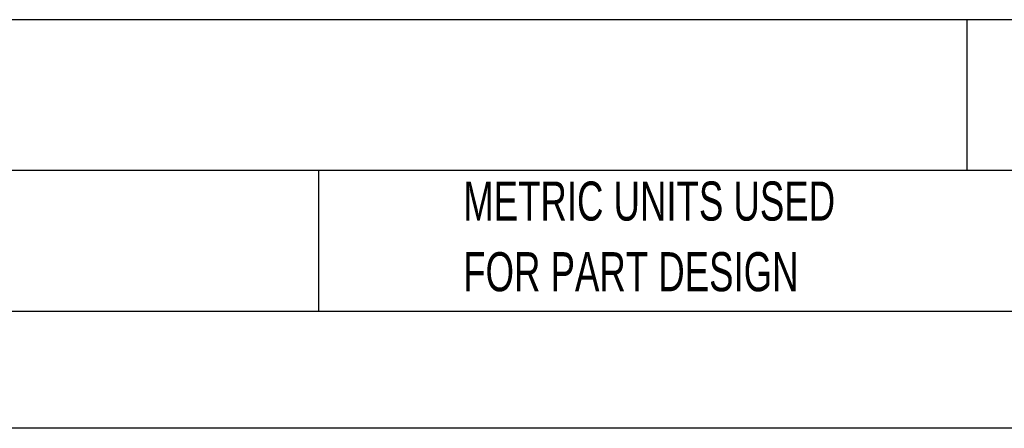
# Model space of a CAD drawing. Header units: millimetres. Extents: x 0 to 559, y 0 to 432.
# Tile 3 of 18: x 209 to 316, y 0 to 44. Entities that reach past the tile are written whole.
import ezdxf

# ---------------------------------------------------------------- set-up
doc = ezdxf.new("R2010")
doc.units = ezdxf.units.MM
doc.header["$LTSCALE"] = 2
doc.linetypes.add('CENTERX2', pattern=[20.32, 12.7, -2.54, 2.54, -2.54])
doc.layers.add('TEXT', color=140, linetype='Continuous', lineweight=25)
doc.styles.add('SLDTEXTSTYLE0', font='TXT', dxfattribs={"width": 0.7})

# ---------------------------------------------------------------- blocks, each defined once
blk = doc.blocks.new('SW_NOTE_0')
at = {"layer": 'TEXT', "color": 0, "linetype": 'CENTERX2', "lineweight": 18, "char_height": 4, "attachment_point": 1, "style": 'SLDTEXTSTYLE0'}
for s, insert in [('EVER MOTION SOLUTIONS DC OPEN LOOP MICROSTEPPING STEPPER DRIVE, 10A PER PHASE, 2-PHASE', (0, 5.16)), ('OUTPUT, 24-80 VDC, BIPOLAR, POSITION MODE, 200 TO 51200 STEPS PER REVOLUTION', (0, -0.84))]:
    blk.add_mtext(s, dxfattribs=dict(at, insert=insert))
blk = doc.blocks.new('SW_NOTE_0_3')
at = {"layer": 'TEXT', "color": 0, "linetype": 'CENTERX2', "lineweight": 18, "char_height": 4.2333, "attachment_point": 1, "style": 'SLDTEXTSTYLE0'}
for s, insert in [('PART DIMENSIONS MAY DIFFER SLIGHTLY', (0, 5.46)), ("DUE TO MANUFACTURER'S VARIANCES", (0, -2.19))]:
    blk.add_mtext(s, dxfattribs=dict(at, insert=insert))
blk = doc.blocks.new('SW_NOTE_0_6')
at = {"layer": 'TEXT', "color": 0, "linetype": 'CENTERX2', "lineweight": 18, "char_height": 4.2333, "attachment_point": 1, "style": 'SLDTEXTSTYLE0'}
for s, insert in [('METRIC UNITS USED', (0, 5.46)), ('FOR PART DESIGN', (0, -2.19))]:
    blk.add_mtext(s, dxfattribs=dict(at, insert=insert))

msp = doc.modelspace()

# ---------------------------------------------------------------- linework, layer by layer
at = {"color": 7, "linetype": 'Continuous'}
msp.add_line((558.805, 0.005), (0.005, 0.005), dxfattribs=at)
at = {"layer": 'TEXT'}
for p, q in [((546.1, 44.252), (12.7, 44.252)), ((311.518, 44.252), (311.518, 27.94)), ((546.1, 27.94), (12.7, 27.94)), ((241.293, 27.94), (241.293, 12.7)), ((12.7, 12.7), (546.1, 12.7))]:
    msp.add_line(p, q, dxfattribs=at)

# ---------------------------------------------------------------- block references
at = {"layer": 'TEXT', "linetype": 'CENTERX2', "lineweight": 18}
for name, p in [('SW_NOTE_0', (16.567, 36.833)), ('SW_NOTE_0_3', (110.239, 21.271)), ('SW_NOTE_0_6', (256.957, 21.271))]:
    msp.add_blockref(name, p, dxfattribs=at)

doc.saveas('drawing.dxf')
